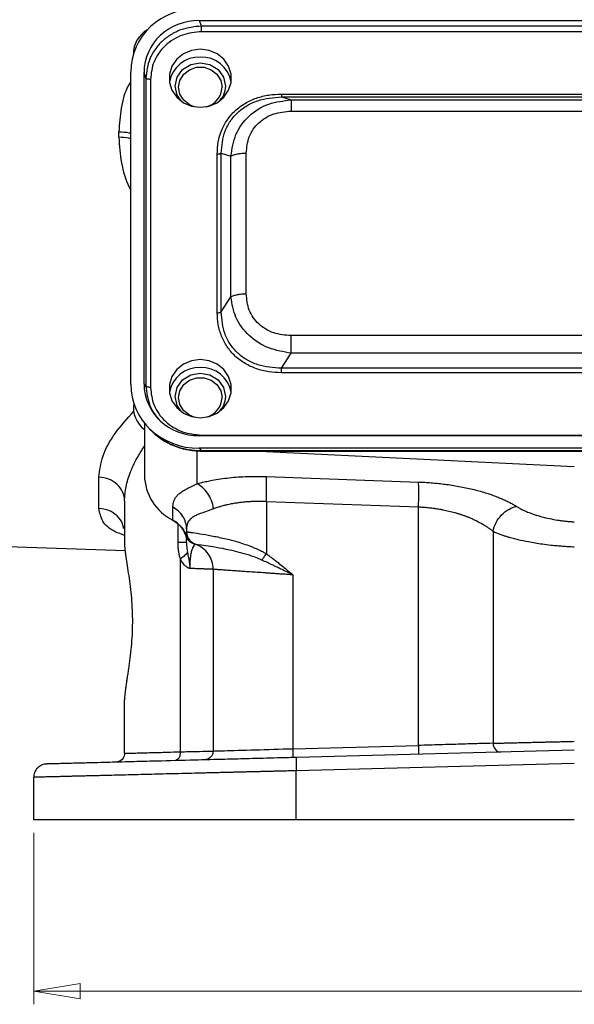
# Model space of a CAD drawing. Header units: inches. Extents: x 0.6 to 16.3, y 0.2 to 11.5.
# Tile 10 of 18: x 11.2 to 12.8, y 4.1 to 7.1. Entities that reach past the tile are written whole.
import ezdxf

# ---------------------------------------------------------------- set-up
doc = ezdxf.new("R2010")
doc.units = ezdxf.units.IN
doc.header["$MEASUREMENT"] = 0
doc.styles.add('SLDTEXTSTYLE0', font='TXT', dxfattribs={"width": 0.75})
doc.dimstyles.new('SLDDIMSTYLE2', dxfattribs={"dimtxt": 0.137795, "dimasz": 0.14, "dimexe": 0, "dimexo": 0.0625, "dimgap": 0.034449, "dimtad": 1, "dimdec": 1, "dimlfac": 1.5, "dimrnd": 1e-09, "dimzin": 12, "dimdsep": 46, "dimtxsty": 'SLDTEXTSTYLE0', "dimblk1": 'CLOSED', "dimblk2": 'CLOSED', "dimsah": 1, "dimcen": 0.09, "dimadec": 0, "dimazin": 3, "dimtfac": 1, "dimtdec": 1, "dimtofl": 0, "dimtmove": 0, "dimatfit": 3, "dimldrblk": 'CLOSED', "dimfxl": 0, "dimfrac": 2, "dimtolj": 1, "dimtzin": 12, "dimarcsym": 0})

# ---------------------------------------------------------------- blocks, each defined once
blk = doc.blocks.new('_Closed')
at = {"color": 0, "linetype": 'ByBlock', "lineweight": -2}
for p, q in [((-1, 0.166667), (0, 0)), ((-1, 0.166667), (-1, -0.166667)), ((0, 0), (-1, -0.166667)), ((0, 0), (-1, 0))]:
    blk.add_line(p, q, dxfattribs=at)
blk = doc.blocks.new('_D_4')
at = {"color": 7, "linetype": 'Continuous', "lineweight": 0}
for p, q in [((11.2181, 4.6498), (11.2181, 4.1344)), ((14.4714, 4.6498), (14.4714, 4.1344)), ((13.1073, 4.5987), (13.0653, 4.5987)), ((13.0653, 4.5987), (13.0653, 4.3799)), ((13.4128, 4.5987), (13.4548, 4.5987)), ((13.4548, 4.5987), (13.4548, 4.3799)), ((13.0653, 4.3799), (13.1073, 4.3799)), ((13.4548, 4.3799), (13.4128, 4.3799)), ((11.2181, 4.1738), (14.4714, 4.1738))]:
    blk.add_line(p, q, dxfattribs=at)
at = {"color": 7, "linetype": 'Continuous', "lineweight": 18, "xscale": 0.14, "yscale": 0.14, "rotation": 180.0000000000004}
blk.add_blockref('_Closed', (11.2181, 4.1738, 0.7663), dxfattribs=at)
at = {"color": 7, "linetype": 'Continuous', "lineweight": 18, "xscale": 0.14, "yscale": 0.14}
blk.add_blockref('_Closed', (14.4714, 4.1738, 0.7663), dxfattribs=at)
at = {"color": 7, "linetype": 'Continuous', "lineweight": 18, "char_height": 0.1378, "attachment_point": 1, "style": 'SLDTEXTSTYLE0'}
for s, insert in [('124', (13.1073, 4.5576)), ('4.9', (13.1328, 4.3514))]:
    blk.add_mtext(s, dxfattribs=dict(at, insert=insert))

msp = doc.modelspace()

# ---------------------------------------------------------------- linework, layer by layer
at = {"color": 7, "linetype": 'Continuous', "lineweight": 25}
for p, q in [((11.7174, 7.0941), (13.9714, 7.0941)), ((11.7232, 7.0771), (11.7174, 7.0941)), ((13.9657, 7.0771), (11.7232, 7.0771)), ((13.9657, 7.0601), (11.7232, 7.0601)), ((11.5101, 5.9994), (11.5101, 6.9389)), ((11.55, 6.0005), (11.55, 6.9378)), ((11.5557, 6.9208), (11.55, 6.9378)), ((11.5557, 6.9208), (11.5557, 5.9942)), ((11.5695, 6.9167), (11.5695, 5.9901)), ((11.9637, 6.8726), (13.7251, 6.8726)), ((11.9637, 6.8638), (11.9928, 6.8547)), ((11.9637, 6.8638), (13.7251, 6.8638)), ((11.9928, 6.8547), (13.696, 6.8547)), ((11.9928, 6.8212), (13.696, 6.8212)), ((11.4742, 6.7426), (11.4742, 6.7589)), ((11.7824, 6.2172), (11.7824, 6.6946)), ((11.7824, 6.6946), (11.8115, 6.6855)), ((11.8577, 6.2719), (11.8577, 6.695)), ((11.7703, 6.2147), (11.7703, 6.6921)), ((11.8115, 6.2624), (11.8115, 6.6855)), ((11.7824, 6.2172), (11.8115, 6.2624)), ((13.696, 6.1458), (11.9928, 6.1458)), ((11.9637, 6.0479), (11.9928, 6.0931)), ((13.696, 6.0931), (11.9928, 6.0931)), ((13.7251, 6.0479), (11.9637, 6.0479)), ((13.7251, 6.0341), (11.9637, 6.0341)), ((11.5557, 5.9942), (11.55, 6.0005)), ((11.5514, 5.883), (11.5514, 5.7264)), ((11.5589, 5.8743), (11.5665, 5.8659)), ((13.9714, 5.8442), (11.7174, 5.8442)), ((11.7232, 5.8466), (13.9657, 5.8466)), ((11.7162, 5.8069), (11.7232, 5.7993)), ((13.9726, 5.8069), (11.7162, 5.8069)), ((13.9657, 5.7993), (11.7232, 5.7993)), ((11.7232, 5.7991), (11.7232, 5.7991)), ((11.7232, 5.7983), (13.9657, 5.7983)), ((11.8975, 5.7983), (12.8447, 5.752)), ((11.4142, 5.6262), (11.4142, 5.7202)), ((11.9181, 5.722), (12.376, 5.7055)), ((11.4914, 5.6489), (11.4914, 5.5209)), ((11.637, 5.5905), (11.637, 5.6296)), ((11.9181, 5.6474), (12.376, 5.6309)), ((11.9181, 5.6474), (11.9181, 5.4897)), ((12.376, 4.9132), (12.376, 5.6309)), ((11.6781, 5.5644), (11.6781, 5.5559)), ((12.6003, 5.5573), (12.6003, 4.9197)), ((10.4836, 5.5347), (11.4935, 5.4994)), ((11.6963, 5.5211), (11.6974, 5.5209)), ((11.6992, 5.5206), (11.6994, 5.5206)), ((11.7026, 5.5189), (11.7047, 5.5182)), ((11.7048, 5.5182), (11.7047, 5.5182)), ((11.6595, 4.894), (11.6595, 5.4745)), ((11.7581, 5.4428), (11.7581, 4.8963)), ((11.9981, 5.4262), (11.9981, 4.9033)), ((11.4914, 4.8894), (11.4914, 5.0507)), ((11.9981, 4.9033), (12.376, 4.9132)), ((12.8447, 4.8988), (12.0088, 4.8769)), ((12.8447, 4.8589), (12.0078, 4.8369)), ((12.0078, 4.6892), (12.0078, 4.8369)), ((11.2181, 4.6892), (11.2181, 4.8173)), ((12.8447, 4.6892), (12.0078, 4.6892))]:
    msp.add_line(p, q, dxfattribs=at)
at = {"color": 8, "linetype": 'Continuous', "lineweight": 25}
for p, q in [((11.7094, 5.7998), (11.7094, 5.6999)), ((11.7232, 5.7993), (11.7232, 5.7991)), ((11.6523, 5.5239), (11.6523, 5.5793))]:
    msp.add_line(p, q, dxfattribs=at)
at = {"color": 7, "linetype": 'Continuous', "lineweight": 25, "flags": 128}
for points in [[(11.7194, 7.0076), (11.693, 7.0041), (11.6688, 6.9937), (11.6486, 6.9774), (11.6342, 6.9565), (11.6267, 6.9326), (11.6267, 6.9077), (11.6342, 6.8838), (11.6486, 6.8629), (11.6688, 6.8466), (11.693, 6.8363), (11.7194, 6.8327), (11.7458, 6.8363), (11.77, 6.8466), (11.7902, 6.8629), (11.8046, 6.8838), (11.8121, 6.9077), (11.8121, 6.9326), (11.8046, 6.9565), (11.7902, 6.9774), (11.77, 6.9937), (11.7458, 7.0041), (11.7194, 7.0076)], [(11.6623, 6.8522), (11.6498, 6.8696), (11.6441, 6.8965), (11.6498, 6.9234), (11.6661, 6.9462), (11.6906, 6.9615), (11.7194, 6.9668), (11.7482, 6.9615), (11.7727, 6.9462), (11.789, 6.9234), (11.7947, 6.8965), (11.7947, 6.8965)], [(11.7008, 6.8345), (11.6867, 6.8401), (11.6694, 6.8537), (11.658, 6.8721), (11.6541, 6.8929), (11.658, 6.9138), (11.6694, 6.9321), (11.6867, 6.9457), (11.7081, 6.953), (11.7308, 6.953), (11.7521, 6.9457), (11.7695, 6.9321), (11.7808, 6.9138), (11.7847, 6.8929), (11.7847, 6.8929)], [(11.7194, 6.074), (11.693, 6.0705), (11.6688, 6.0601), (11.6486, 6.0438), (11.6342, 6.0229), (11.6267, 5.999), (11.6267, 5.9741), (11.6342, 5.9502), (11.6486, 5.9293), (11.6688, 5.913), (11.693, 5.9027), (11.7194, 5.8991), (11.7458, 5.9027), (11.77, 5.913), (11.7902, 5.9293), (11.8046, 5.9502), (11.8121, 5.9741), (11.8121, 5.999), (11.8046, 6.0229), (11.7902, 6.0438), (11.77, 6.0601), (11.7458, 6.0705), (11.7194, 6.074)], [(11.6623, 5.9186), (11.6498, 5.936), (11.6441, 5.9629), (11.6498, 5.9898), (11.6661, 6.0127), (11.6906, 6.0279), (11.7194, 6.0333), (11.7482, 6.0279), (11.7727, 6.0127), (11.789, 5.9898), (11.7947, 5.9629), (11.7947, 5.9629)], [(11.7008, 5.9009), (11.6867, 5.9065), (11.6694, 5.9201), (11.658, 5.9385), (11.6541, 5.9593), (11.658, 5.9802), (11.6694, 5.9985), (11.6867, 6.0122), (11.7081, 6.0194), (11.7308, 6.0194), (11.7521, 6.0122), (11.7695, 5.9985), (11.7808, 5.9802), (11.7847, 5.9593)], [(11.6384, 5.5891), (11.6377, 5.589), (11.6372, 5.5894), (11.637, 5.5905)]]:
    msp.add_lwpolyline(points, dxfattribs=at)
at = {"color": 7, "linetype": 'Continuous', "lineweight": 25}
for centre, radius, start, end in [((11.5981, 6.9949), 0.08, 118.2743, 181.6304), ((11.7164, 6.8929), 0.0911, 88.1184, 170.2285), ((11.7224, 6.8929), 0.0911, 9.7715, 91.8816), ((11.7228, 6.8945), 0.0619, 284.1967, 358.5551), ((11.7164, 5.9593), 0.0911, 88.1184, 170.2285), ((11.7224, 5.9593), 0.0911, 9.7715, 91.8816), ((11.7228, 5.9609), 0.0619, 284.1967, 358.5551), ((11.5981, 5.9286), 0.08, 170.2745, 234.3147), ((11.7057, 5.7286), 0.1543, 180.8345, 243.552), ((11.6026, 5.5227), 0.0759, 18.4792, 63.0936)]:
    msp.add_arc(centre, radius, start, end, dxfattribs=at)
for centre, major_axis, start_param, end_param in [((11.7226, 6.9329), (0.2087, -0.0437), 1.792973, 3.333612), ((11.7226, 6.9329), (0.1694, -0.0355), 1.792973, 3.333612), ((11.7226, 6.0054), (0.2087, 0.0437), 2.949574, 4.490212), ((11.7226, 6.0054), (0.1694, 0.0355), 2.949574, 4.490212)]:
    msp.add_ellipse(centre, major_axis=major_axis, ratio=0.927683, start_param=start_param, end_param=end_param, dxfattribs=at)
for points, knots in [([(11.7232, 7.0771), (11.702, 7.0749), (11.6693, 7.0715), (11.6303, 7.0519), (11.6038, 7.0319), (11.5824, 7.0072), (11.5615, 6.9708), (11.558, 6.9405), (11.5557, 6.9208)], [0, 0, 0, 0, 0.2406996, 0.3713573, 0.5, 0.6286467, 0.7593004, 1, 1, 1, 1]), ([(11.7232, 7.0601), (11.7037, 7.0582), (11.6738, 7.0553), (11.638, 7.0375), (11.6134, 7.0191), (11.5937, 6.9962), (11.5746, 6.9627), (11.5715, 6.9348), (11.5695, 6.9167)], [0, 0, 0, 0, 0.2408535, 0.3692785, 0.5, 0.6307215, 0.7591465, 1, 1, 1, 1]), ([(11.7703, 6.6921), (11.7709, 6.7043), (11.7721, 6.7282), (11.7824, 6.763), (11.7993, 6.7951), (11.8233, 6.8231), (11.8534, 6.8456), (11.888, 6.8614), (11.9253, 6.871), (11.9509, 6.8721), (11.9637, 6.8726)], [0, 0, 0, 0, 0.12774, 0.250585, 0.375538, 0.500007, 0.624475, 0.749429, 0.874849, 1, 1, 1, 1]), ([(11.7947, 6.8965), (11.7939, 6.8871), (11.7924, 6.8714), (11.7821, 6.8591), (11.7779, 6.8541)], [0, 0, 0, 0, 0.595274, 1, 1, 1, 1]), ([(11.7824, 6.6946), (11.7843, 6.7171), (11.787, 6.751), (11.8087, 6.7915), (11.831, 6.8178), (11.8592, 6.8386), (11.9028, 6.8591), (11.9394, 6.8619), (11.9637, 6.8638)], [0, 0, 0, 0, 0.251011, 0.37739, 0.5, 0.622613, 0.748989, 1, 1, 1, 1]), ([(11.8115, 6.6855), (11.8149, 6.7077), (11.8218, 6.7527), (11.8631, 6.8093), (11.923, 6.8472), (11.9697, 6.8522), (11.9928, 6.8547)], [0, 0, 0, 0, 0.247517, 0.5, 0.752483, 1, 1, 1, 1]), ([(11.8577, 6.695), (11.8593, 6.7118), (11.8617, 6.737), (11.878, 6.767), (11.8947, 6.7866), (11.9157, 6.8022), (11.9478, 6.8174), (11.9748, 6.8197), (11.9928, 6.8212)], [0, 0, 0, 0, 0.250062, 0.37621, 0.5, 0.623853, 0.749938, 1, 1, 1, 1]), ([(11.9928, 6.0931), (11.9697, 6.097), (11.923, 6.1048), (11.8631, 6.144), (11.8218, 6.1993), (11.8149, 6.2415), (11.8115, 6.2624)], [0, 0, 0, 0, 0.247517, 0.5, 0.752483, 1, 1, 1, 1]), ([(11.9928, 6.1458), (11.9748, 6.1473), (11.9478, 6.1495), (11.9157, 6.1647), (11.8947, 6.1804), (11.878, 6.1999), (11.8617, 6.2299), (11.8593, 6.2551), (11.8577, 6.2719)], [0, 0, 0, 0, 0.250062, 0.37621, 0.5, 0.623853, 0.749938, 1, 1, 1, 1]), ([(11.9637, 6.0341), (11.9507, 6.0347), (11.925, 6.0358), (11.8878, 6.0454), (11.8534, 6.0611), (11.8233, 6.0836), (11.7993, 6.1117), (11.7823, 6.144), (11.7721, 6.1788), (11.7709, 6.2027), (11.7703, 6.2147)], [0, 0, 0, 0, 0.12774, 0.250585, 0.375538, 0.500007, 0.624475, 0.749429, 0.874849, 1, 1, 1, 1]), ([(11.9637, 6.0479), (11.9394, 6.0495), (11.9028, 6.0518), (11.8592, 6.0718), (11.831, 6.0926), (11.8087, 6.119), (11.787, 6.1598), (11.7843, 6.1943), (11.7824, 6.2172)], [0, 0, 0, 0, 0.251011, 0.37739, 0.5, 0.622613, 0.748989, 1, 1, 1, 1]), ([(11.5695, 5.9901), (11.5715, 5.9719), (11.5746, 5.944), (11.5937, 5.9105), (11.6134, 5.8876), (11.638, 5.8692), (11.6738, 5.8514), (11.7037, 5.8485), (11.7232, 5.8466)], [0, 0, 0, 0, 0.240853, 0.369278, 0.5, 0.630722, 0.759147, 1, 1, 1, 1]), ([(11.7947, 5.9629), (11.7939, 5.9535), (11.7924, 5.9378), (11.7821, 5.9255), (11.7779, 5.9205)], [0, 0, 0, 0, 0.595274, 1, 1, 1, 1]), ([(11.5665, 5.866), (11.5767, 5.856), (11.5973, 5.8361), (11.6357, 5.8152), (11.6781, 5.8009), (11.708, 5.7993), (11.7232, 5.7985)], [0, 0, 0, 0, 0.246237, 0.492955, 0.742832, 1, 1, 1, 1]), ([(11.7232, 5.7993), (11.7099, 5.7999), (11.6839, 5.801), (11.6522, 5.8098), (11.6278, 5.82), (11.6039, 5.8333), (11.5838, 5.847), (11.573, 5.8599), (11.5707, 5.8626)], [0, 0, 0, 0, 0.2304147, 0.450962, 0.5736915, 0.6954785, 0.9360761, 1, 1, 1, 1]), ([(11.7094, 5.6999), (11.7117, 5.7006), (11.7164, 5.702), (11.7237, 5.7039), (11.7312, 5.7058), (11.7388, 5.7076), (11.7466, 5.7093), (11.76, 5.7119), (11.7795, 5.7152), (11.8058, 5.7185), (11.8332, 5.7209), (11.8565, 5.7221), (11.8754, 5.7225), (11.8896, 5.7226), (11.9038, 5.7224), (11.9134, 5.7221), (11.9181, 5.722)], [0, 0, 0, 0, 0.042061, 0.083971, 0.125766, 0.167483, 0.20916, 0.250833, 0.377149, 0.503009, 0.628413, 0.753608, 0.815235, 0.876756, 0.9383, 1, 1, 1, 1]), ([(11.9181, 5.6474), (11.9184, 5.6554), (11.9187, 5.6634), (11.919, 5.6787), (11.919, 5.686), (11.919, 5.6992), (11.919, 5.7051), (11.9187, 5.7151), (11.9184, 5.7191), (11.9181, 5.722)], [0, 0, 0, 0, 0.25, 0.25, 0.5, 0.5, 0.75, 0.75, 1, 1, 1, 1]), ([(11.637, 5.6296), (11.637, 5.631), (11.6371, 5.6338), (11.6375, 5.6378), (11.6381, 5.6417), (11.639, 5.6454), (11.6401, 5.649), (11.6415, 5.6524), (11.6431, 5.6557), (11.6451, 5.6588), (11.6472, 5.6619), (11.6497, 5.6648), (11.6525, 5.6676), (11.6574, 5.6721), (11.6654, 5.6779), (11.6759, 5.6838), (11.6854, 5.6886), (11.6928, 5.6922), (11.7008, 5.6959), (11.7065, 5.6986), (11.7094, 5.6999)], [0, 0, 0, 0, 0.044653, 0.089017, 0.133121, 0.176989, 0.220651, 0.264134, 0.307467, 0.350677, 0.393793, 0.436845, 0.479862, 0.522872, 0.645931, 0.768233, 0.826845, 0.884954, 0.942644, 1, 1, 1, 1]), ([(12.376, 5.7055), (12.3792, 5.7054), (12.3855, 5.7051), (12.3949, 5.7046), (12.4044, 5.704), (12.4138, 5.7033), (12.4232, 5.7025), (12.4325, 5.7016), (12.4419, 5.7006), (12.4512, 5.6995), (12.4718, 5.6969), (12.5033, 5.6918), (12.5439, 5.6829), (12.5819, 5.6722), (12.6094, 5.6623), (12.6282, 5.6545), (12.64, 5.6491), (12.6511, 5.6435), (12.6616, 5.6378), (12.668, 5.6339), (12.6712, 5.6319)], [0, 0, 0, 0, 0.026736, 0.05341, 0.080046, 0.106668, 0.133301, 0.15997, 0.186698, 0.21351, 0.24043, 0.365727, 0.492055, 0.619462, 0.748096, 0.798265, 0.848416, 0.898674, 0.949161, 1, 1, 1, 1]), ([(11.7595, 5.6253), (11.7614, 5.626), (11.7653, 5.6276), (11.7717, 5.6298), (11.777, 5.6315), (11.7827, 5.6332), (11.7894, 5.6352), (11.8001, 5.6379), (11.8112, 5.6402), (11.8207, 5.6419), (11.8272, 5.643), (11.8331, 5.6438), (11.8388, 5.6446), (11.8452, 5.6453), (11.853, 5.6461), (11.8626, 5.6469), (11.8724, 5.6475), (11.8805, 5.6478), (11.8869, 5.6479), (11.8927, 5.648), (11.8987, 5.648), (11.9049, 5.6479), (11.9114, 5.6477), (11.9158, 5.6475), (11.9181, 5.6474)], [0, 0, 0, 0, 0.045474, 0.092861, 0.144237, 0.163359, 0.216509, 0.288801, 0.38204, 0.433079, 0.469874, 0.504999, 0.543793, 0.576836, 0.619825, 0.683995, 0.745565, 0.790247, 0.82226, 0.855383, 0.889596, 0.924883, 0.961316, 1, 1, 1, 1]), ([(12.376, 5.6309), (12.3783, 5.6308), (12.3829, 5.6306), (12.3899, 5.6301), (12.3972, 5.6295), (12.4047, 5.6287), (12.4123, 5.6279), (12.4211, 5.6268), (12.4301, 5.6255), (12.44, 5.6238), (12.4523, 5.6215), (12.4678, 5.6181), (12.4827, 5.6142), (12.4945, 5.6108), (12.5017, 5.6085), (12.5075, 5.6066), (12.5134, 5.6047), (12.5208, 5.602), (12.5316, 5.5978), (12.5469, 5.591), (12.5616, 5.5833), (12.5746, 5.5756), (12.5837, 5.5697), (12.5925, 5.5636), (12.598, 5.5594), (12.6008, 5.5573)], [0, 0, 0, 0, 0.02508, 0.050564, 0.076842, 0.104311, 0.133366, 0.160292, 0.201927, 0.233325, 0.271701, 0.342437, 0.414079, 0.450543, 0.486535, 0.504454, 0.523042, 0.559847, 0.601864, 0.67058, 0.781176, 0.835364, 0.891198, 0.944223, 1, 1, 1, 1]), ([(12.6712, 5.6319), (12.6725, 5.6311), (12.6753, 5.6294), (12.6796, 5.6269), (12.6841, 5.6245), (12.6888, 5.6221), (12.6936, 5.6198), (12.6987, 5.6175), (12.7084, 5.6134), (12.7238, 5.6077), (12.7459, 5.6011), (12.7695, 5.5954), (12.7902, 5.5917), (12.8069, 5.5892), (12.8194, 5.5877), (12.832, 5.5865), (12.8405, 5.5859), (12.8447, 5.5856)], [0, 0, 0, 0, 0.036355, 0.072536, 0.108581, 0.144528, 0.180418, 0.216288, 0.252179, 0.380435, 0.507655, 0.633754, 0.758949, 0.81951, 0.879713, 0.939796, 1, 1, 1, 1]), ([(11.7595, 5.6253), (11.7504, 5.6217), (11.7419, 5.6187), (11.727, 5.6134), (11.7205, 5.611), (11.711, 5.6072), (11.7076, 5.6057), (11.7025, 5.6032), (11.7007, 5.6022), (11.6955, 5.5991), (11.6924, 5.5968), (11.6856, 5.5904), (11.6825, 5.5858), (11.6789, 5.5756), (11.6781, 5.5702), (11.6781, 5.5644)], [-1.070397, -1.070397, -1.070397, -1.070397, -0.883078, -0.883078, -0.668998, -0.668998, -0.535199, -0.535199, -0.468299, -0.468299, -0.361259, -0.361259, -0.189996, -0.189996, 0, 0, 0, 0]), ([(11.6384, 5.5891), (11.6443, 5.5854), (11.6563, 5.5779), (11.669, 5.5618), (11.6763, 5.5479), (11.6774, 5.5394), (11.6776, 5.5375)], [0, 0, 0, 0, 0.304391, 0.607497, 0.909404, 1, 1, 1, 1]), ([(11.6747, 5.5468), (11.675, 5.5472), (11.6757, 5.5481), (11.6766, 5.5494), (11.6772, 5.5509), (11.6777, 5.5524), (11.678, 5.5541), (11.6781, 5.5553), (11.6781, 5.5559)], [0, 0, 0, 0, 0.153301, 0.31194, 0.475922, 0.645256, 0.819947, 1, 1, 1, 1]), ([(11.6747, 5.5468), (11.6749, 5.546), (11.6753, 5.5443), (11.676, 5.5421), (11.6768, 5.5402), (11.678, 5.5377), (11.6798, 5.5346), (11.6826, 5.5308), (11.6859, 5.5275), (11.6898, 5.5245), (11.6939, 5.5221), (11.6967, 5.521), (11.698, 5.5204)], [0, 0, 0, 0, 0.075391, 0.142405, 0.201132, 0.251649, 0.38417, 0.502649, 0.639598, 0.76651, 0.885725, 1, 1, 1, 1]), ([(11.6781, 5.5559), (11.6782, 5.5559), (11.6784, 5.5558), (11.6789, 5.5558), (11.6797, 5.5556), (11.6808, 5.5555), (11.682, 5.5553), (11.6835, 5.5551), (11.6852, 5.5549), (11.6872, 5.5546), (11.6893, 5.5543), (11.6971, 5.5532), (11.7154, 5.5506), (11.7509, 5.5446), (11.7905, 5.5365), (11.8258, 5.5274), (11.8543, 5.5184), (11.8728, 5.5116), (11.8873, 5.5055), (11.8982, 5.5005), (11.9085, 5.4953), (11.915, 5.4915), (11.9181, 5.4897)], [0, 0, 0, 0, 0.021075, 0.041941, 0.062598, 0.083047, 0.103287, 0.123318, 0.143143, 0.162759, 0.182169, 0.201371, 0.359599, 0.503418, 0.6347, 0.754392, 0.818064, 0.878265, 0.910896, 0.942027, 0.97171, 1, 1, 1, 1]), ([(11.6781, 5.5559), (11.6781, 5.5559), (11.6781, 5.5559), (11.6781, 5.5559), (11.6781, 5.5559), (11.6781, 5.5559), (11.6781, 5.5559), (11.6781, 5.5559), (11.6781, 5.5559), (11.6781, 5.5559)], [0, 0, 0, 0, 0.00567104, 0.00567104, 0.01078296, 0.01078296, 0.01397791, 0.01397791, 0.01597476, 0.01597476, 0.01597476, 0.01597476]), ([(11.6781, 5.5559), (11.6781, 5.5477), (11.6807, 5.5395), (11.6902, 5.5261), (11.697, 5.5209), (11.7047, 5.5182)], [0, 0, 0, 0, 0.5, 0.5, 1, 1, 1, 1]), ([(11.6789, 5.5472), (11.679, 5.5467), (11.6792, 5.5457), (11.6795, 5.5447), (11.6797, 5.5442)], [0, 0, 0, 0, 0.506224, 1, 1, 1, 1]), ([(11.6797, 5.5442), (11.6799, 5.5437), (11.6802, 5.5426), (11.6806, 5.5415), (11.6808, 5.541)], [0, 0, 0, 0, 0.502116, 1, 1, 1, 1]), ([(11.6808, 5.541), (11.681, 5.5405), (11.6815, 5.5394), (11.682, 5.5383), (11.6823, 5.5378)], [0, 0, 0, 0, 0.497156, 1, 1, 1, 1]), ([(12.6003, 5.5573), (12.602, 5.5566), (12.6053, 5.5551), (12.6105, 5.5529), (12.6157, 5.5508), (12.621, 5.5487), (12.6263, 5.5468), (12.6315, 5.545), (12.6365, 5.5433), (12.6414, 5.5418), (12.6453, 5.5406), (12.6492, 5.5395), (12.6539, 5.5382), (12.6627, 5.5359), (12.68, 5.5316), (12.7086, 5.5254), (12.7424, 5.5199), (12.7717, 5.5162), (12.7923, 5.5142), (12.8048, 5.5131), (12.8133, 5.5125), (12.8191, 5.5121), (12.8269, 5.5116), (12.8357, 5.5112), (12.8416, 5.5109), (12.8447, 5.5108)], [0, 0, 0, 0, 0.031204, 0.062136, 0.092546, 0.12218, 0.150782, 0.178094, 0.203857, 0.227811, 0.249701, 0.260626, 0.28149, 0.313279, 0.376958, 0.504248, 0.66113, 0.755868, 0.820604, 0.878854, 0.887204, 0.909204, 0.939643, 0.968187, 1, 1, 1, 1]), ([(11.4914, 5.5209), (11.4914, 5.5197), (11.4914, 5.5173), (11.4916, 5.5134), (11.4919, 5.5093), (11.4923, 5.505), (11.4927, 5.5004), (11.4933, 5.4957), (11.4939, 5.4907), (11.4946, 5.4855), (11.4963, 5.4738), (11.4993, 5.4541), (11.504, 5.4242), (11.5084, 5.3915), (11.5121, 5.3566), (11.5145, 5.3203), (11.5152, 5.2831), (11.5142, 5.246), (11.5116, 5.2098), (11.5078, 5.1752), (11.504, 5.1482), (11.5009, 5.1278), (11.4986, 5.1129), (11.4964, 5.0986), (11.4946, 5.0867), (11.4934, 5.0772), (11.4925, 5.0697), (11.4919, 5.0628), (11.4915, 5.0564), (11.4914, 5.0526), (11.4914, 5.0507)], [0, 0, 0, 0, 0.014172, 0.028304, 0.042412, 0.056507, 0.070605, 0.084719, 0.098861, 0.113047, 0.12729, 0.190548, 0.253586, 0.316749, 0.379272, 0.442091, 0.504564, 0.567002, 0.629862, 0.69233, 0.755584, 0.787807, 0.820056, 0.854849, 0.889481, 0.911687, 0.933789, 0.955841, 0.977894, 1, 1, 1, 1]), ([(11.6781, 5.5239), (11.6781, 5.5239), (11.6758, 5.5239), (11.6669, 5.5239), (11.6604, 5.5239), (11.6523, 5.5239)], [0, 0, 0, 0, 0.5, 0.5, 1, 1, 1, 1]), ([(11.6595, 5.4745), (11.659, 5.4762), (11.6579, 5.4796), (11.6566, 5.4849), (11.6555, 5.4902), (11.6545, 5.4956), (11.6537, 5.5011), (11.6531, 5.5066), (11.6526, 5.5123), (11.6524, 5.5181), (11.6523, 5.5219), (11.6523, 5.5239)], [0, 0, 0, 0, 0.1089036, 0.2178321, 0.3270157, 0.436683, 0.5470598, 0.6583674, 0.7708217, 0.8846319, 1, 1, 1, 1]), ([(11.6781, 5.5239), (11.6781, 5.5285), (11.6781, 5.5341), (11.6781, 5.5373), (11.6781, 5.5378)], [0, 0, 0, 0, 0.843135, 1, 1, 1, 1]), ([(11.6781, 5.5239), (11.6781, 5.5225), (11.6781, 5.518), (11.6786, 5.5105), (11.6797, 5.5022), (11.6805, 5.4971), (11.6808, 5.4949)], [0, 0, 0, 0, 0.153259, 0.479455, 0.78148, 1, 1, 1, 1]), ([(11.7047, 5.5181), (11.7047, 5.5181), (11.7046, 5.5181), (11.7043, 5.5179), (11.7038, 5.5175), (11.7031, 5.517), (11.7018, 5.5159), (11.6996, 5.5136), (11.6964, 5.5084), (11.6936, 5.5013), (11.6916, 5.4931), (11.6902, 5.4858), (11.6891, 5.4773), (11.6884, 5.469), (11.688, 5.462), (11.6879, 5.4566), (11.6878, 5.451), (11.6878, 5.4473), (11.6878, 5.4455)], [0, 0, 0, 0, 0.057925, 0.115041, 0.171555, 0.227668, 0.283575, 0.421978, 0.551347, 0.675055, 0.734785, 0.791116, 0.846519, 0.898517, 0.924614, 0.950045, 0.975077, 1, 1, 1, 1]), ([(11.7581, 5.4428), (11.7581, 5.451), (11.7568, 5.4592), (11.7518, 5.4748), (11.7481, 5.4823), (11.7387, 5.4957), (11.7329, 5.5016), (11.7198, 5.5115), (11.7125, 5.5155), (11.7048, 5.5182)], [0, 0, 0, 0, 0.25, 0.25, 0.5, 0.5, 0.75, 0.75, 1, 1, 1, 1]), ([(11.905, 5.4706), (11.8928, 5.4762), (11.8798, 5.4809), (11.8466, 5.4916), (11.8265, 5.4966), (11.7784, 5.5072), (11.7534, 5.5112), (11.7159, 5.5168), (11.7053, 5.518), (11.7048, 5.5182)], [-1.254494, -1.254494, -1.254494, -1.254494, -1.097682, -1.097682, -0.846783, -0.846783, -0.445345, -0.445345, 0, 0, 0, 0]), ([(11.6808, 5.4949), (11.6812, 5.4931), (11.6818, 5.4895), (11.6827, 5.4843), (11.684, 5.4776), (11.6854, 5.4703), (11.6865, 5.463), (11.687, 5.4583), (11.6873, 5.4552), (11.6875, 5.4525), (11.6876, 5.4493), (11.6877, 5.4468), (11.6877, 5.4455)], [0, 0, 0, 0, 0.117817, 0.225965, 0.325382, 0.532956, 0.670451, 0.764109, 0.814132, 0.852547, 0.92034, 1, 1, 1, 1]), ([(11.9181, 5.4897), (11.9213, 5.4874), (11.9278, 5.4827), (11.9377, 5.4752), (11.9481, 5.4672), (11.9607, 5.4572), (11.9775, 5.4435), (11.9905, 5.4326), (11.9981, 5.4262)], [0, 0, 0, 0, 0.114433, 0.23588, 0.364366, 0.499913, 0.709247, 1, 1, 1, 1]), ([(11.6877, 5.4455), (11.6874, 5.4455), (11.6867, 5.4456), (11.6856, 5.4459), (11.6844, 5.4464), (11.6828, 5.4471), (11.681, 5.4482), (11.6783, 5.4501), (11.675, 5.4528), (11.671, 5.4569), (11.667, 5.4619), (11.663, 5.4679), (11.6607, 5.4723), (11.6595, 5.4745)], [0, 0, 0, 0, 0.028249, 0.060831, 0.097967, 0.139808, 0.205075, 0.273905, 0.398158, 0.528494, 0.682343, 0.838963, 1, 1, 1, 1]), ([(11.9981, 5.4262), (11.9926, 5.4289), (11.9871, 5.4316), (11.9753, 5.4373), (11.969, 5.4403), (11.9588, 5.4452), (11.9549, 5.4471), (11.9491, 5.4499), (11.9472, 5.4508), (11.9421, 5.4532), (11.939, 5.4547), (11.931, 5.4585), (11.9261, 5.4608), (11.9157, 5.4657), (11.9103, 5.4682), (11.905, 5.4706)], [-0.3893234, -0.3893234, -0.3893234, -0.3893234, -0.3211918, -0.3211918, -0.2433271, -0.2433271, -0.1946617, -0.1946617, -0.170329, -0.170329, -0.1313966, -0.1313966, -0.0691049, -0.0691049, 0, 0, 0, 0]), ([(11.7581, 5.4428), (11.758, 5.4428), (11.758, 5.4428), (11.7576, 5.4428), (11.7569, 5.4428), (11.7559, 5.4429), (11.7546, 5.4429), (11.753, 5.443), (11.7512, 5.4431), (11.749, 5.4431), (11.7465, 5.4432), (11.7438, 5.4433), (11.7407, 5.4434), (11.7374, 5.4436), (11.7337, 5.4437), (11.7298, 5.4439), (11.7256, 5.444), (11.721, 5.4442), (11.7162, 5.4444), (11.7111, 5.4446), (11.7057, 5.4448), (11.6999, 5.445), (11.694, 5.4452), (11.6898, 5.4454), (11.6877, 5.4455)], [0, 0, 0, 0, 0.043545, 0.087271, 0.131179, 0.175268, 0.219539, 0.263992, 0.308627, 0.353443, 0.398442, 0.443622, 0.488984, 0.534529, 0.580255, 0.626164, 0.672255, 0.718529, 0.764984, 0.811622, 0.858443, 0.905446, 0.952632, 1, 1, 1, 1]), ([(11.9981, 5.4262), (11.9954, 5.4264), (11.9901, 5.4268), (11.9822, 5.4273), (11.9745, 5.4279), (11.9672, 5.4284), (11.9601, 5.4288), (11.9533, 5.4293), (11.9468, 5.4298), (11.9405, 5.4302), (11.9345, 5.4306), (11.9288, 5.431), (11.9234, 5.4314), (11.9182, 5.4317), (11.9133, 5.4321), (11.902, 5.4329), (11.885, 5.434), (11.8635, 5.4355), (11.8444, 5.4368), (11.8289, 5.4379), (11.8164, 5.4388), (11.8062, 5.4395), (11.7969, 5.4401), (11.7887, 5.4407), (11.7814, 5.4412), (11.7751, 5.4416), (11.7698, 5.442), (11.7655, 5.4423), (11.7621, 5.4425), (11.7598, 5.4427), (11.7583, 5.4428), (11.7582, 5.4428), (11.7581, 5.4428)], [0, 0, 0, 0, 0.021287, 0.041947, 0.06198, 0.081386, 0.100165, 0.118317, 0.135842, 0.15274, 0.169011, 0.184655, 0.199671, 0.214061, 0.227824, 0.240959, 0.310359, 0.376724, 0.440056, 0.500356, 0.543965, 0.587214, 0.630102, 0.672632, 0.714802, 0.756614, 0.798069, 0.839166, 0.879907, 0.920293, 0.960323, 1, 1, 1, 1]), ([(12.6003, 4.9197), (12.5882, 4.9193), (12.5737, 4.9189), (12.541, 4.918), (12.5227, 4.9174), (12.4836, 4.9163), (12.4628, 4.9157), (12.4199, 4.9145), (12.3979, 4.9138), (12.376, 4.9132)], [0, 0, 0, 0, 0.25, 0.25, 0.5, 0.5, 0.75, 0.75, 1, 1, 1, 1]), ([(12.6003, 4.9197), (12.602, 4.9197), (12.6053, 4.9198), (12.6106, 4.9199), (12.6161, 4.9201), (12.622, 4.9202), (12.6282, 4.9203), (12.6346, 4.9205), (12.6414, 4.9207), (12.6484, 4.9208), (12.6558, 4.921), (12.6634, 4.9212), (12.6713, 4.9214), (12.6796, 4.9216), (12.6881, 4.9218), (12.697, 4.922), (12.7057, 4.9222), (12.7145, 4.9224), (12.7235, 4.9226), (12.7334, 4.9228), (12.7442, 4.9231), (12.7559, 4.9234), (12.7685, 4.9237), (12.782, 4.924), (12.7964, 4.9243), (12.8117, 4.9247), (12.828, 4.9251), (12.8391, 4.9254), (12.8447, 4.9255)], [0, 0, 0, 0, 0.0305153, 0.061433, 0.0927531, 0.1244757, 0.1566006, 0.189128, 0.2220578, 0.2553901, 0.2891248, 0.323262, 0.3578016, 0.3927437, 0.4280883, 0.4638354, 0.499985, 0.531891, 0.5665072, 0.6038335, 0.6438699, 0.6866162, 0.7320725, 0.7802387, 0.8311146, 0.8847002, 0.9409954, 1, 1, 1, 1]), ([(12.6003, 4.9197), (12.6003, 4.9197), (12.6003, 4.9197), (12.6003, 4.9197), (12.6004, 4.9126), (12.6055, 4.8985), (12.6173, 4.8929), (12.6232, 4.893), (12.6232, 4.893), (12.6233, 4.893), (12.6233, 4.893)], [-0.000509, -0.000509, -0.000509, -0.000509, -0.000498, -0.000498, -0.000498, 0.499502, 0.999502, 0.999502, 0.999502, 1.000011, 1.000011, 1.000011, 1.000011]), ([(11.4914, 4.8894), (11.4914, 4.8825), (11.4886, 4.8757), (11.4791, 4.8658), (11.4723, 4.8629), (11.4654, 4.8627)], [0, 0, 0, 0, 0.5, 0.5, 1, 1, 1, 1]), ([(11.4914, 4.8894), (11.4914, 4.8894), (11.4924, 4.8894), (11.498, 4.8895), (11.5047, 4.8897), (11.5202, 4.8902), (11.5273, 4.8903), (11.5397, 4.8907), (11.5441, 4.8908), (11.5562, 4.8911), (11.5643, 4.8914), (11.5871, 4.892), (11.6028, 4.8924), (11.6324, 4.8932), (11.6456, 4.8936), (11.6595, 4.894)], [0, 0, 0, 0, 0.1110913, 0.1110913, 0.3032811, 0.3032811, 0.4233998, 0.4233998, 0.4834591, 0.4834591, 0.579554, 0.579554, 0.7333058, 0.7333058, 0.8448204, 0.8448204, 0.8448204, 0.8448204]), ([(11.6595, 4.894), (11.6596, 4.8871), (11.656, 4.8733), (11.6471, 4.8675), (11.6425, 4.8673), (11.6425, 4.8673), (11.6425, 4.8673), (11.6425, 4.8673)], [0, 0, 0, 0, 0.5, 1, 1, 1, 1.000023, 1.000023, 1.000023, 1.000023]), ([(11.6595, 4.894), (11.6682, 4.8942), (11.6765, 4.8944), (11.6966, 4.8949), (11.7077, 4.8951), (11.7324, 4.8957), (11.7436, 4.896), (11.7555, 4.8963), (11.7581, 4.8963), (11.7581, 4.8963)], [-0.8448205, -0.8448205, -0.8448205, -0.8448205, -0.72544, -0.72544, -0.5344313, -0.5344313, -0.2288174, -0.2288174, -0.0000012, -0.0000012, -0.0000012, -0.0000012]), ([(11.7581, 4.8963), (11.7581, 4.8895), (11.7553, 4.8827), (11.7457, 4.8728), (11.739, 4.8699), (11.7321, 4.8697)], [0, 0, 0, 0, 0.5, 0.5, 1, 1, 1, 1]), ([(11.7581, 4.8963), (11.7581, 4.8963), (11.7598, 4.8964), (11.7689, 4.8967), (11.7788, 4.8969), (11.8149, 4.898), (11.8472, 4.8989), (11.9197, 4.901), (11.9587, 4.9021), (11.9981, 4.9033)], [-1.518421, -1.518421, -1.518421, -1.518421, -1.314891, -1.314891, -0.989243, -0.989243, -0.468207, -0.468207, 0, 0, 0, 0]), ([(11.9981, 4.9033), (11.9983, 4.8963), (11.9984, 4.8824), (11.9978, 4.8766), (11.9975, 4.8766), (11.9975, 4.8766), (11.9975, 4.8766), (11.9975, 4.8766)], [-0.000725, -0.000725, -0.000725, -0.000725, 0.499275, 0.999275, 0.999275, 0.999275, 1, 1, 1, 1]), ([(12.376, 4.9132), (12.3762, 4.9062), (12.3762, 4.8993), (12.376, 4.8894), (12.3757, 4.8865), (12.3753, 4.8865)], [0, 0, 0, 0, 0.5, 0.5, 1, 1, 1, 1]), ([(12.0088, 4.8769), (12.0055, 4.8768), (11.9933, 4.8765), (11.9668, 4.8758), (11.9294, 4.8748), (11.8883, 4.8738), (11.8398, 4.8725), (11.7728, 4.8707), (11.6792, 4.8683), (11.5884, 4.8659), (11.5194, 4.8641), (11.4774, 4.863), (11.4302, 4.8618), (11.3908, 4.8607), (11.3448, 4.8595), (11.3188, 4.8589), (11.2994, 4.8584), (11.2905, 4.8581), (11.2827, 4.8579), (11.2758, 4.8577), (11.27, 4.8576), (11.2653, 4.8575), (11.2616, 4.8574), (11.259, 4.8573), (11.2573, 4.8573), (11.2571, 4.8572), (11.257, 4.8572)], [0, 0, 0, 0, 0.008434, 0.030446, 0.066038, 0.102564, 0.134414, 0.190174, 0.27702, 0.387669, 0.455301, 0.500014, 0.534527, 0.630916, 0.665188, 0.759279, 0.783352, 0.807424, 0.831497, 0.855569, 0.879641, 0.903713, 0.927785, 0.951857, 0.975929, 1, 1, 1, 1]), ([(12.0088, 4.8769), (12.0083, 4.8769), (12.0074, 4.8682), (12.0075, 4.8474), (12.0078, 4.8369)], [0.0003668, 0.0003668, 0.0003668, 0.0003668, 0.5, 1, 1, 1, 1]), ([(11.257, 4.8572), (11.2519, 4.8571), (11.2468, 4.856), (11.2373, 4.8518), (11.233, 4.8489), (11.2258, 4.8415), (11.223, 4.8371), (11.2191, 4.8276), (11.2181, 4.8224), (11.2181, 4.8173)], [0, 0, 0, 0, 0.25, 0.25, 0.5, 0.5, 0.75, 0.75, 1, 1, 1, 1]), ([(12.0078, 4.8369), (12.0029, 4.8368), (11.9933, 4.8366), (11.979, 4.8362), (11.9649, 4.8359), (11.9511, 4.8355), (11.9376, 4.8352), (11.9243, 4.8349), (11.9113, 4.8345), (11.8985, 4.8342), (11.886, 4.8339), (11.8737, 4.8336), (11.8617, 4.8333), (11.85, 4.833), (11.8386, 4.8327), (11.8274, 4.8325), (11.8164, 4.8322), (11.8058, 4.8319), (11.7954, 4.8317), (11.7852, 4.8314), (11.7754, 4.8312), (11.7657, 4.8309), (11.7564, 4.8307), (11.7473, 4.8305), (11.7384, 4.8302), (11.7298, 4.83), (11.7215, 4.8298), (11.6892, 4.829), (11.6354, 4.8277), (11.5648, 4.8259), (11.5021, 4.8243), (11.4568, 4.8232), (11.4255, 4.8224), (11.4052, 4.8219), (11.3859, 4.8214), (11.3676, 4.821), (11.3503, 4.8206), (11.3341, 4.8202), (11.319, 4.8198), (11.3049, 4.8194), (11.2918, 4.8191), (11.2799, 4.8188), (11.269, 4.8185), (11.2592, 4.8183), (11.2504, 4.8181), (11.2427, 4.8179), (11.2361, 4.8177), (11.2305, 4.8176), (11.2259, 4.8175), (11.2224, 4.8174), (11.2199, 4.8173), (11.2184, 4.8173), (11.2182, 4.8173), (11.2181, 4.8173)], [0, 0, 0, 0, 0.011528, 0.022874, 0.034039, 0.045022, 0.055823, 0.066443, 0.076882, 0.087139, 0.097215, 0.107109, 0.116821, 0.126352, 0.135701, 0.144869, 0.153856, 0.16266, 0.171284, 0.179726, 0.187986, 0.196065, 0.203962, 0.211677, 0.219212, 0.226564, 0.233735, 0.240725, 0.310076, 0.376407, 0.439718, 0.500008, 0.524975, 0.549826, 0.574562, 0.599181, 0.623685, 0.648073, 0.672344, 0.696501, 0.720541, 0.744466, 0.768274, 0.791968, 0.815545, 0.839007, 0.862353, 0.885583, 0.908698, 0.931697, 0.95458, 0.977348, 1, 1, 1, 1]), ([(12.0078, 4.6892), (12.0029, 4.6892), (11.993, 4.6892), (11.9782, 4.6892), (11.9635, 4.6892), (11.9488, 4.6892), (11.9341, 4.6892), (11.9195, 4.6892), (11.9049, 4.6892), (11.8903, 4.6892), (11.8758, 4.6892), (11.8407, 4.6892), (11.7858, 4.6892), (11.7119, 4.6892), (11.6401, 4.6892), (11.5709, 4.6892), (11.5059, 4.6892), (11.4459, 4.6892), (11.3919, 4.6892), (11.3447, 4.6892), (11.3046, 4.6892), (11.2723, 4.6892), (11.2474, 4.6892), (11.2336, 4.6892), (11.2263, 4.6892), (11.2226, 4.6892), (11.22, 4.6892), (11.2184, 4.6892), (11.2182, 4.6892), (11.2181, 4.6892)], [0, 0, 0, 0, 0.011732, 0.023449, 0.035154, 0.046852, 0.058546, 0.07024, 0.081937, 0.093642, 0.105357, 0.117087, 0.178882, 0.240687, 0.304877, 0.369077, 0.434534, 0.500002, 0.565459, 0.630928, 0.695117, 0.759317, 0.821112, 0.882918, 0.906359, 0.929758, 0.953145, 0.976549, 1, 1, 1, 1])]:
    msp.add_open_spline(points, degree=3, knots=knots, dxfattribs=at)
for points in [[(11.7232, 7.0601), (11.7232, 7.0617), (11.7232, 7.0648), (11.7232, 7.0697), (11.7232, 7.0742), (11.7232, 7.0761), (11.7232, 7.0771)], [(11.5695, 6.9167), (11.5679, 6.9167), (11.5646, 6.9168), (11.5604, 6.9178), (11.5571, 6.9191), (11.5562, 6.9202), (11.5557, 6.9208)], [(11.9637, 6.8726), (11.9637, 6.8715), (11.9637, 6.8693), (11.9637, 6.8666), (11.9637, 6.8647), (11.9637, 6.8641), (11.9637, 6.8638)], [(11.9928, 6.8547), (11.9928, 6.8536), (11.9928, 6.8515), (11.9928, 6.8439), (11.9928, 6.8338), (11.9928, 6.8254), (11.9928, 6.8212)], [(11.7703, 6.6921), (11.7715, 6.6921), (11.774, 6.6922), (11.7774, 6.6927), (11.7804, 6.6935), (11.7818, 6.6942), (11.7824, 6.6946)], [(11.8115, 6.6855), (11.8141, 6.6869), (11.8194, 6.6896), (11.8308, 6.6926), (11.8437, 6.6946), (11.853, 6.6949), (11.8577, 6.695)], [(11.8115, 6.2624), (11.8141, 6.2637), (11.8194, 6.2665), (11.8308, 6.2695), (11.8437, 6.2715), (11.853, 6.2718), (11.8577, 6.2719)], [(11.7703, 6.2147), (11.7715, 6.2147), (11.774, 6.2148), (11.7774, 6.2153), (11.7804, 6.2161), (11.7818, 6.2168), (11.7824, 6.2172)], [(11.9928, 6.0931), (11.9928, 6.0969), (11.9928, 6.1046), (11.9928, 6.1182), (11.9928, 6.1324), (11.9928, 6.1413), (11.9928, 6.1458)], [(11.9637, 6.0341), (11.9637, 6.0353), (11.9637, 6.0376), (11.9637, 6.0413), (11.9637, 6.0449), (11.9637, 6.0469), (11.9637, 6.0479)], [(11.5695, 5.9901), (11.5679, 5.9901), (11.5646, 5.9903), (11.5604, 5.9912), (11.5571, 5.9925), (11.5562, 5.9937), (11.5557, 5.9942)], [(11.4914, 5.6489), (11.4914, 5.6672), (11.4749, 5.7035), (11.4347, 5.7195), (11.4142, 5.7202)], [(11.7595, 5.6253), (11.7568, 5.6418), (11.744, 5.6748), (11.7211, 5.695), (11.7094, 5.6999)], [(12.376, 5.6309), (12.3766, 5.6469), (12.3772, 5.6789), (12.3766, 5.6997), (12.376, 5.7055)], [(11.6781, 5.5644), (11.6781, 5.5776), (11.6704, 5.604), (11.6494, 5.6232), (11.637, 5.6296)], [(12.6003, 5.5573), (12.6038, 5.5751), (12.6223, 5.6107), (12.6551, 5.6292), (12.6712, 5.6319)], [(11.7048, 5.5182), (11.697, 5.5209), (11.6833, 5.5313), (11.6781, 5.5477), (11.6781, 5.5559)], [(11.6888, 5.5286), (11.6897, 5.5277), (11.6907, 5.5267), (11.6917, 5.5258)], [(11.698, 5.5204), (11.6987, 5.5202), (11.6993, 5.5199), (11.7, 5.5197)], [(11.7, 5.5197), (11.7002, 5.5197), (11.7005, 5.5196), (11.7008, 5.5195)], [(11.6808, 5.4949), (11.6795, 5.492), (11.6744, 5.4854), (11.665, 5.4781), (11.6595, 5.4745)], [(11.905, 5.4706), (11.9068, 5.4734), (11.911, 5.4795), (11.9157, 5.4863), (11.9181, 5.4897)]]:
    msp.add_open_spline(points, degree=3, dxfattribs=at)
at = {"color": 8, "linetype": 'Continuous', "lineweight": 25}
for points, knots in [([(11.5101, 6.9096), (11.5081, 6.9064), (11.4925, 6.8824), (11.4791, 6.8304), (11.4758, 6.7827), (11.4742, 6.7589)], [0, 0, 0, 0, 0.069814, 0.535227, 1, 1, 1, 1]), ([(11.4742, 6.7589), (11.4847, 6.7586), (11.4979, 6.7582), (11.5081, 6.7553), (11.5101, 6.7548)], [0, 0, 0, 0, 0.803038, 1, 1, 1, 1]), ([(11.4742, 6.7426), (11.4759, 6.7169), (11.4793, 6.6653), (11.4952, 6.6125), (11.5085, 6.5867), (11.5101, 6.5836)], [0, 0, 0, 0, 0.468198, 0.937372, 1, 1, 1, 1]), ([(11.5101, 6.7384), (11.5081, 6.7389), (11.4979, 6.7419), (11.4847, 6.7423), (11.4742, 6.7426)], [0, 0, 0, 0, 0.196962, 1, 1, 1, 1]), ([(11.5557, 5.9942), (11.5581, 5.9744), (11.5617, 5.9439), (11.5798, 5.9106), (11.5918, 5.8977), (11.5962, 5.8929)], [0, 0, 0, 0, 0.536037, 0.827011, 1, 1, 1, 1]), ([(11.4142, 5.7202), (11.4168, 5.741), (11.4221, 5.7828), (11.4588, 5.8511), (11.4996, 5.8964), (11.5195, 5.9187)], [0, 0, 0, 0, 0.336832, 0.674685, 1, 1, 1, 1]), ([(11.4914, 5.6489), (11.4923, 5.6629), (11.4942, 5.6908), (11.509, 5.737), (11.5283, 5.7782), (11.5454, 5.8044), (11.5514, 5.8136)], [0, 0, 0, 0, 0.272215, 0.543467, 0.839326, 1, 1, 1, 1]), ([(11.4914, 5.5451), (11.4817, 5.5486), (11.4505, 5.5597), (11.4219, 5.5862), (11.4168, 5.6129), (11.4142, 5.6262)], [0, 0, 0, 0, 0.18591, 0.59378, 1, 1, 1, 1]), ([(11.4883, 5.566), (11.4877, 5.5705), (11.4856, 5.5846), (11.47, 5.6044), (11.4449, 5.622), (11.4244, 5.6248), (11.4142, 5.6262)], [0, 0, 0, 0, 0.135856, 0.423904, 0.711952, 1, 1, 1, 1])]:
    msp.add_open_spline(points, degree=3, knots=knots, dxfattribs=at)

# ---------------------------------------------------------------- dimensions: what is measured, and where the dimension line sits
at = {"color": 7, "linetype": 'Continuous', "lineweight": 18}
dim = msp.add_linear_dim(base=(14.4714, 4.1738), p1=(11.2181, 4.6892), p2=(14.4714, 4.6892), dimstyle='SLDDIMSTYLE2', dxfattribs=at)
dim.commit()
dim.dimension.update_dxf_attribs({"geometry": '_D_4', "text_midpoint": (13.26, 4.1738), "dimtype": 160})

doc.saveas('drawing.dxf')
